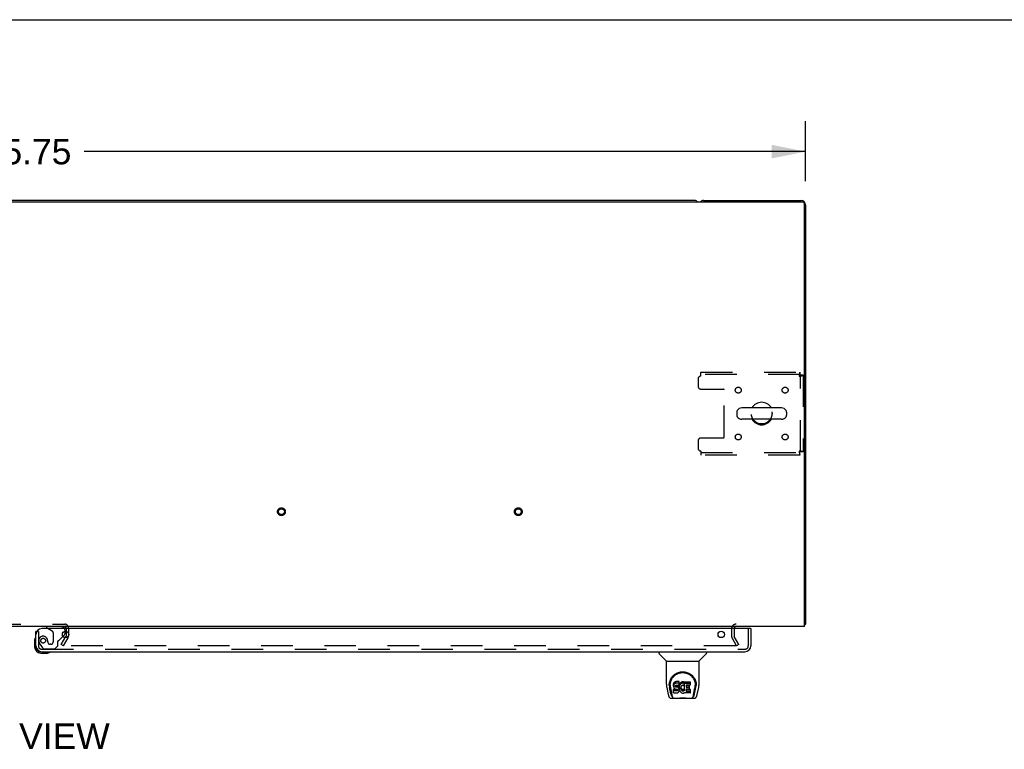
# Model space of a CAD drawing. Header units: inches. Extents: x 0 to 243, y 0 to 157.
# Tile 59 of 63: x 84 to 126, y 126 to 157. Entities that reach past the tile are written whole.
import ezdxf

# ---------------------------------------------------------------- set-up
doc = ezdxf.new("R2010")
doc.units = ezdxf.units.IN
doc.header["$LTSCALE"] = 13.357143
doc.header["$MEASUREMENT"] = 0
doc.linetypes.add('HIDDEN', pattern=[0.2, 0.1, -0.1])
doc.layers.get('0').update_dxf_attribs({"linetype": 'CONTINUOUS'})
for name, color, linetype in [('DEFAULT_2', 8, 'HIDDEN'), ('DIMENSIONS', 7, 'CONTINUOUS'), ('RIGHTHAND_DOOR_ASSEMBLY', 7, 'CONTINUOUS')]:
    doc.layers.add(name, color=color, linetype=linetype)
doc.styles.get("Standard").update_dxf_attribs({"font": 'arial.ttf'})
doc.dimstyles.new('DIMSTYLE_1', dxfattribs={"dimtxt": 1.071429, "dimasz": 1.428571, "dimexe": 0.09, "dimexo": 0.07, "dimgap": 0.0375, "dimtad": 0, "dimtih": 1, "dimtoh": 1, "dimzin": 4, "dimdsep": 46, "dimtxsty": 'Standard', "dimblk": '_FILLED', "dimblk1": '_FILLED', "dimblk2": '_FILLED', "dimcen": 0.09, "dimadec": 3, "dimazin": 1, "dimtfac": 1, "dimtdec": 3, "dimtofl": 0, "dimtmove": 0, "dimatfit": 3, "dimldrblk": '_FILLED', "dimfxl": 0, "dimtolj": 1, "dimtzin": 4, "dimarcsym": 0})

# ---------------------------------------------------------------- blocks, each defined once
blk = doc.blocks.new('_FILLED')
at = {"color": 0, "linetype": 'ByBlock'}
blk.add_solid([(0, 0), (-1, 0.2), (-1, -0.2)], dxfattribs=at)
blk = doc.blocks.new('*D1')
at = {"layer": 'DIMENSIONS', "color": 2, "linetype": 'Continuous'}
for p, q in [((51.698, 150.319), (51.698, 152.856)), ((117.448, 150.319), (117.448, 152.856)), ((51.698, 151.57), (82.165, 151.57)), ((117.448, 151.57), (86.981, 151.57))]:
    blk.add_line(p, q, dxfattribs=at)
at = {"layer": 'DIMENSIONS', "color": 2, "linetype": 'Continuous', "xscale": 1.4285714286, "yscale": 1.4285714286, "zscale": 1.4285714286, "rotation": 180}
blk.add_blockref('_FILLED', (51.698, 151.57), dxfattribs=at)
at = {"layer": 'DIMENSIONS', "color": 2, "linetype": 'Continuous', "xscale": 1.4285714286, "yscale": 1.4285714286, "zscale": 1.4285714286}
blk.add_blockref('_FILLED', (117.448, 151.57), dxfattribs=at)
at = {"layer": 'DIMENSIONS', "color": 2, "linetype": 'Continuous', "insert": (84.573, 152.106), "char_height": 1.0714, "width": 3.74403, "attachment_point": 2, "line_spacing_factor": 0.9}
blk.add_mtext('65.75', dxfattribs=at)

msp = doc.modelspace()

# ---------------------------------------------------------------- linework, layer by layer
at = {"color": 7, "linetype": 'Continuous'}
for p, q in [((0, 157.143), (242.857, 157.143)), ((112.759, 149.508), (56.387, 149.508)), ((114.54, 140.572), (114.54, 140.445)), ((116.426, 140.75), (114.763, 140.75)), ((116.648, 140.572), (116.648, 140.445)), ((116.426, 140.267), (114.763, 140.267)), ((117.396, 131.612), (117.448, 131.612)), ((117.408, 131.58), (117.396, 131.589))]:
    msp.add_line(p, q, dxfattribs=at)
at = {"color": 3, "linetype": 'Continuous'}
for p, q in [((51.81, 149.456), (117.336, 149.456)), ((113.137, 149.508), (117.259, 149.508)), ((117.396, 131.508), (117.396, 149.396)), ((117.448, 149.319), (117.448, 131.612)), ((117.396, 131.508), (51.75, 131.508)), ((86.219, 131.457), (86.219, 131.429)), ((86.219, 131.311), (86.219, 131.104))]:
    msp.add_line(p, q, dxfattribs=at)
for points in [[(117.408, 131.58), (117.409, 131.582), (117.411, 131.584), (117.414, 131.586), (117.416, 131.588), (117.419, 131.59), (117.422, 131.591), (117.425, 131.593), (117.431, 131.596)], [(117.431, 131.596), (117.434, 131.597), (117.437, 131.599), (117.439, 131.6), (117.441, 131.602), (117.443, 131.603), (117.445, 131.605), (117.446, 131.607), (117.447, 131.608), (117.448, 131.61), (117.448, 131.611), (117.448, 131.612)]]:
    msp.add_lwpolyline(points, dxfattribs=at)
at = {"color": 7, "linetype": 'Continuous'}
for centre, radius, start, end in [((112.759, 149.319), 0.189, 46.5797, 90), ((115.594, 140.508), 0.475, 30.5571, 149.4429), ((114.665, 140.572), 0.125, 146.8152, 180), ((114.763, 140.508), 0.241, 90, 146.8152), ((116.426, 140.508), 0.241, 33.1848, 90), ((116.523, 140.572), 0.125, 0, 33.1848), ((114.665, 140.445), 0.125, 180, 213.1848), ((114.763, 140.508), 0.241, 213.1848, 270), ((115.594, 140.508), 0.475, 210.5571, 329.4429), ((116.426, 140.508), 0.241, 270, 326.8152), ((116.523, 140.445), 0.125, 326.8152, 360)]:
    msp.add_arc(centre, radius, start, end, dxfattribs=at)
at = {"color": 3, "linetype": 'Continuous'}
for centre, radius, start, end in [((113.137, 149.319), 0.189, 90, 133.513), ((117.259, 149.319), 0.189, 0, 90), ((117.336, 149.396), 0.06, 0, 90), ((114.512, 131.423), 0.085, 90, 175.9511), ((117.259, 131.697), 0.189, 316.4873, 321.7194)]:
    msp.add_arc(centre, radius, start, end, dxfattribs=at)
at = {"layer": 'DEFAULT_2', "color": 8, "linetype": 'HIDDEN'}
for p, q in [((113.032, 142.258), (117.21, 142.258)), ((113.032, 142.091), (113.032, 142.258)), ((117.21, 142.258), (117.21, 142.154)), ((112.907, 141.966), (112.907, 141.665)), ((117.21, 142.154), (113.032, 142.154)), ((117.344, 142.124), (117.24, 142.124)), ((117.24, 138.892), (117.24, 142.124)), ((117.344, 142.124), (117.344, 138.892)), ((113.032, 141.54), (113.977, 141.54)), ((114.007, 139.507), (114.007, 141.51)), ((112.907, 139.352), (112.907, 139.05)), ((113.032, 139.477), (113.977, 139.477)), ((113.032, 138.925), (113.032, 138.758)), ((117.344, 138.892), (117.24, 138.892)), ((113.032, 138.862), (117.21, 138.862)), ((117.21, 138.758), (113.032, 138.758)), ((117.21, 138.758), (117.21, 138.862)), ((82.977, 131.612), (86.169, 131.612)), ((86.219, 131.429), (86.219, 131.311)), ((86.323, 131.458), (86.323, 131.104)), ((114.323, 131.423), (114.323, 131.104)), ((114.427, 131.423), (114.427, 131.104)), ((86.019, 130.748), (86.215, 131.088)), ((86.109, 130.696), (86.305, 131.036)), ((86.219, 131.311), (86.219, 131.104)), ((114.538, 130.696), (114.342, 131.036)), ((114.628, 130.748), (114.432, 131.088)), ((86.109, 130.696), (86.019, 130.748)), ((114.492, 130.696), (86.042, 130.696)), ((114.628, 130.748), (114.538, 130.696))]:
    msp.add_line(p, q, dxfattribs=at)
for points in [[(117.21, 142.258), (117.208, 142.257), (117.206, 142.254), (117.203, 142.249), (117.201, 142.242), (117.198, 142.233), (117.196, 142.222), (117.194, 142.21), (117.191, 142.196), (117.189, 142.18), (117.187, 142.164), (117.184, 142.147), (117.182, 142.129), (117.18, 142.11), (117.177, 142.091)], [(117.21, 142.154), (117.208, 142.154), (117.206, 142.153), (117.203, 142.151), (117.201, 142.148), (117.198, 142.145), (117.196, 142.141), (117.194, 142.136), (117.191, 142.131), (117.189, 142.125), (117.187, 142.119), (117.184, 142.112), (117.182, 142.106), (117.18, 142.099), (117.177, 142.091)], [(117.177, 142.091), (117.196, 142.094), (117.214, 142.096), (117.232, 142.099), (117.25, 142.101), (117.266, 142.103), (117.281, 142.106), (117.295, 142.108), (117.308, 142.11), (117.319, 142.113), (117.328, 142.115), (117.335, 142.117), (117.34, 142.12), (117.343, 142.122), (117.344, 142.124)], [(117.177, 142.091), (117.184, 142.094), (117.191, 142.096), (117.198, 142.099), (117.205, 142.101), (117.211, 142.103), (117.217, 142.106), (117.222, 142.108), (117.226, 142.11), (117.231, 142.113), (117.234, 142.115), (117.237, 142.117), (117.239, 142.12), (117.24, 142.122), (117.24, 142.124)], [(117.344, 138.892), (117.343, 138.895), (117.34, 138.897), (117.335, 138.9), (117.328, 138.902), (117.319, 138.904), (117.308, 138.907), (117.295, 138.909), (117.281, 138.911), (117.266, 138.914), (117.25, 138.916), (117.232, 138.918), (117.214, 138.921), (117.196, 138.923), (117.177, 138.925)], [(117.177, 138.925), (117.18, 138.918), (117.182, 138.911), (117.184, 138.905), (117.187, 138.898), (117.189, 138.892), (117.191, 138.886), (117.194, 138.881), (117.196, 138.876), (117.198, 138.872), (117.201, 138.869), (117.203, 138.866), (117.206, 138.864), (117.208, 138.863), (117.21, 138.862)], [(117.24, 138.892), (117.24, 138.895), (117.239, 138.897), (117.237, 138.9), (117.234, 138.902), (117.231, 138.904), (117.226, 138.907), (117.222, 138.909), (117.217, 138.911), (117.211, 138.914), (117.205, 138.916), (117.198, 138.918), (117.191, 138.921), (117.184, 138.923), (117.177, 138.925)], [(117.177, 138.925), (117.18, 138.907), (117.182, 138.888), (117.184, 138.87), (117.187, 138.853), (117.189, 138.837), (117.191, 138.821), (117.194, 138.807), (117.196, 138.795), (117.198, 138.784), (117.201, 138.775), (117.203, 138.768), (117.206, 138.763), (117.208, 138.76), (117.21, 138.758)], [(114.512, 130.713), (114.512, 130.712), (114.511, 130.71), (114.511, 130.708), (114.51, 130.706), (114.509, 130.704), (114.507, 130.703), (114.506, 130.701), (114.504, 130.7), (114.502, 130.699), (114.5, 130.698), (114.498, 130.697), (114.496, 130.696), (114.494, 130.696), (114.492, 130.696)], [(114.51, 130.721), (114.51, 130.719), (114.511, 130.717), (114.512, 130.715), (114.512, 130.713), (114.512, 130.713)]]:
    msp.add_lwpolyline(points, dxfattribs=at)
for centre, radius in [((114.605, 141.498), 0.125), ((116.584, 141.498), 0.125), ((115.594, 140.508), 0.438), ((114.605, 139.519), 0.125), ((116.584, 139.519), 0.125), ((95.316, 136.362), 0.164), ((95.316, 136.362), 0.124), ((105.316, 136.362), 0.164), ((105.316, 136.362), 0.124)]:
    msp.add_circle(centre, radius, dxfattribs=at)
for centre, radius, start, end in [((113.032, 141.966), 0.125, 90, 180), ((113.032, 141.665), 0.125, 180, 270), ((113.977, 141.51), 0.03, 0, 90), ((113.032, 139.352), 0.125, 90, 180), ((113.977, 139.507), 0.03, 270, 360), ((113.032, 139.05), 0.125, 180, 270), ((86.169, 131.458), 0.154, 0, 90), ((86.169, 131.458), 0.05, 0, 90), ((114.512, 131.423), 0.189, 90, 180), ((114.512, 131.423), 0.085, 175.9511, 180), ((86.186, 131.104), 0.033, 330, 360), ((86.186, 131.104), 0.137, 330, 360), ((114.46, 131.104), 0.137, 180, 210), ((114.46, 131.104), 0.033, 180, 210)]:
    msp.add_arc(centre, radius, start, end, dxfattribs=at)
at = {"layer": 'RIGHTHAND_DOOR_ASSEMBLY', "color": 3, "linetype": 'Continuous'}
for p, q in [((115.116, 131.429), (85.198, 131.429)), ((115.136, 131.429), (115.136, 130.697)), ((84.948, 130.697), (84.948, 131.304)), ((85.195, 130.45), (114.889, 130.45))]:
    msp.add_line(p, q, dxfattribs=at)
at = {"layer": 'RIGHTHAND_DOOR_ASSEMBLY', "color": 8, "linetype": 'HIDDEN'}
for p, q in [((86.02, 131.508), (85.39, 131.508)), ((85.459, 131.429), (85.628, 131.331)), ((115.032, 130.697), (115.032, 131.429)), ((85.052, 131.304), (84.948, 131.304)), ((85.052, 131.304), (85.052, 130.697)), ((85.678, 131.245), (85.678, 130.865)), ((85.929, 130.939), (86.091, 131.101)), ((86.177, 131.311), (86.177, 131.351)), ((85.127, 130.753), (85.228, 130.609)), ((85.293, 130.575), (85.744, 130.575)), ((85.449, 130.865), (85.449, 130.854)), ((85.58, 130.767), (85.547, 130.767)), ((85.744, 130.575), (85.87, 130.701)), ((85.87, 130.701), (85.87, 130.88)), ((85.195, 130.554), (114.889, 130.554))]:
    msp.add_line(p, q, dxfattribs=at)
at = {"layer": 'RIGHTHAND_DOOR_ASSEMBLY', "color": 7, "linetype": 'Continuous'}
for p, q in [((85.39, 131.508), (85.39, 131.469)), ((85.39, 131.469), (85.459, 131.429)), ((115.116, 131.429), (115.136, 131.429)), ((84.935, 131.045), (84.933, 131.039)), ((86.091, 131.101), (86.148, 131.158)), ((86.177, 131.229), (86.177, 131.311)), ((84.888, 130.91), (84.888, 130.653)), ((84.948, 130.697), (84.948, 130.653)), ((85.151, 130.39), (85.408, 130.39)), ((85.536, 130.435), (85.543, 130.437)), ((111.257, 130.45), (111.257, 130.388)), ((111.566, 130.063), (111.268, 130.36)), ((112.955, 130.063), (113.253, 130.36)), ((113.265, 130.45), (113.265, 130.388)), ((111.572, 130.057), (112.95, 130.057)), ((111.572, 129.085), (111.572, 130.057)), ((112.95, 129.086), (112.95, 130.057)), ((111.587, 128.942), (111.652, 128.637)), ((111.69, 129.03), (111.69, 129.03)), ((111.697, 129.117), (111.696, 129.053)), ((111.759, 128.665), (111.706, 128.935)), ((111.734, 129.043), (111.734, 129.02)), ((111.743, 128.922), (111.8, 128.629)), ((111.876, 129.088), (111.875, 129.065)), ((111.875, 128.998), (111.875, 129.065)), ((111.876, 129.022), (111.875, 128.998)), ((111.875, 128.998), (111.875, 128.974)), ((111.875, 128.974), (111.879, 128.951)), ((111.882, 129.112), (111.876, 129.088)), ((111.876, 129.022), (111.876, 129.088)), ((111.882, 129.045), (111.876, 129.022)), ((111.879, 128.951), (111.888, 128.928)), ((111.891, 129.134), (111.882, 129.112)), ((111.882, 129.045), (111.882, 129.112)), ((111.891, 129.067), (111.882, 129.045)), ((111.888, 128.928), (111.9, 128.908)), ((111.904, 129.154), (111.891, 129.134)), ((111.891, 129.067), (111.891, 129.134)), ((111.904, 129.087), (111.891, 129.067)), ((111.9, 128.908), (111.917, 128.891)), ((111.913, 129.162), (111.904, 129.154)), ((111.904, 129.087), (111.904, 129.154)), ((111.913, 129.095), (111.904, 129.087)), ((111.923, 129.168), (111.913, 129.162)), ((111.913, 129.095), (111.913, 129.162)), ((111.923, 129.102), (111.913, 129.095)), ((111.944, 129.178), (111.923, 129.168)), ((111.923, 129.102), (111.923, 129.168)), ((111.944, 129.111), (111.923, 129.102)), ((111.968, 129.186), (111.944, 129.178)), ((111.944, 129.111), (111.944, 129.178)), ((111.968, 129.119), (111.944, 129.111)), ((111.946, 129.001), (111.948, 129.016)), ((111.946, 128.979), (111.946, 129.001)), ((111.946, 128.986), (111.946, 129.001)), ((111.946, 128.979), (111.946, 128.986)), ((111.949, 128.972), (111.946, 128.979)), ((111.948, 129.016), (111.952, 129.023)), ((111.949, 128.972), (111.949, 129.016)), ((111.953, 128.966), (111.949, 128.972)), ((111.952, 129.023), (111.957, 129.028)), ((111.953, 128.966), (111.953, 129.024)), ((111.959, 128.961), (111.953, 128.966)), ((111.957, 129.028), (111.972, 129.032)), ((111.974, 129.024), (111.959, 129.028)), ((111.959, 129.028), (111.959, 129.028)), ((111.959, 128.961), (111.959, 129.028)), ((111.974, 128.957), (111.959, 128.961)), ((112.107, 129.186), (111.968, 129.186)), ((111.968, 129.119), (111.968, 129.186)), ((112.107, 129.119), (111.968, 129.119)), ((111.972, 129.032), (111.986, 129.033)), ((111.998, 129.025), (111.974, 129.024)), ((111.974, 128.957), (111.974, 129.024)), ((111.998, 128.958), (111.974, 128.957)), ((111.986, 129.033), (112.099, 129.033)), ((112.022, 129.023), (111.998, 129.025)), ((111.998, 128.958), (111.998, 129.025)), ((112.022, 128.957), (111.998, 128.958)), ((112.045, 129.018), (112.022, 129.023)), ((112.022, 128.957), (112.022, 129.023)), ((112.045, 128.952), (112.022, 128.957)), ((112.056, 129.013), (112.045, 129.018)), ((112.045, 128.952), (112.045, 129.018)), ((112.056, 128.947), (112.045, 128.952)), ((112.066, 129.007), (112.056, 129.013)), ((112.056, 128.947), (112.056, 129.013)), ((112.066, 128.94), (112.056, 128.947)), ((112.083, 128.99), (112.066, 129.007)), ((112.066, 128.94), (112.066, 129.007)), ((112.083, 128.923), (112.066, 128.94)), ((112.096, 128.97), (112.083, 128.99)), ((112.083, 128.923), (112.083, 128.99)), ((112.096, 128.903), (112.083, 128.923)), ((112.106, 128.948), (112.096, 128.97)), ((112.096, 128.903), (112.096, 128.97)), ((112.106, 128.881), (112.096, 128.903)), ((112.099, 129.033), (112.105, 129.034)), ((112.105, 129.034), (112.107, 129.039)), ((112.107, 128.944), (112.106, 128.948)), ((112.106, 128.881), (112.106, 128.948)), ((112.109, 129.143), (112.107, 129.186)), ((112.107, 129.119), (112.107, 129.186)), ((112.109, 129.076), (112.107, 129.119)), ((112.107, 129.039), (112.108, 129.052)), ((112.111, 129.022), (112.107, 128.977)), ((112.107, 128.91), (112.107, 128.977)), ((112.111, 128.955), (112.107, 128.91)), ((112.107, 128.91), (112.108, 128.888)), ((112.108, 129.052), (112.109, 129.076)), ((112.109, 129.076), (112.109, 129.143)), ((112.116, 129.043), (112.111, 129.022)), ((112.111, 128.955), (112.111, 129.022)), ((112.116, 128.977), (112.111, 128.955)), ((112.122, 129.065), (112.116, 129.043)), ((112.116, 128.977), (112.116, 129.043)), ((112.122, 128.998), (112.116, 128.977)), ((112.13, 129.086), (112.122, 129.065)), ((112.122, 128.998), (112.122, 129.065)), ((112.13, 129.019), (112.122, 128.998)), ((112.141, 129.105), (112.13, 129.086)), ((112.13, 129.019), (112.13, 129.086)), ((112.141, 129.038), (112.13, 129.019)), ((112.154, 129.123), (112.141, 129.105)), ((112.141, 129.038), (112.141, 129.105)), ((112.154, 129.056), (112.141, 129.038)), ((112.169, 129.14), (112.154, 129.123)), ((112.154, 129.056), (112.154, 129.123)), ((112.169, 129.073), (112.154, 129.056)), ((112.185, 129.155), (112.169, 129.14)), ((112.169, 129.073), (112.169, 129.14)), ((112.185, 129.088), (112.169, 129.073)), ((112.177, 128.926), (112.176, 128.899)), ((112.176, 128.899), (112.177, 128.886)), ((112.18, 128.953), (112.177, 128.926)), ((112.177, 128.886), (112.177, 128.926)), ((112.179, 128.945), (112.181, 128.94)), ((112.184, 128.965), (112.18, 128.953)), ((112.181, 128.94), (112.191, 128.915)), ((112.181, 128.873), (112.181, 128.94)), ((112.19, 128.977), (112.184, 128.965)), ((112.203, 129.168), (112.185, 129.155)), ((112.185, 129.088), (112.185, 129.155)), ((112.203, 129.101), (112.185, 129.088)), ((112.204, 129), (112.19, 128.977)), ((112.191, 128.915), (112.204, 128.892)), ((112.191, 128.848), (112.191, 128.915)), ((112.223, 129.177), (112.203, 129.168)), ((112.203, 129.101), (112.203, 129.168)), ((112.223, 129.11), (112.203, 129.101)), ((112.212, 129.011), (112.204, 129)), ((112.223, 129.018), (112.212, 129.011)), ((112.245, 129.182), (112.223, 129.177)), ((112.223, 129.11), (112.223, 129.177)), ((112.245, 129.115), (112.223, 129.11)), ((112.248, 129.029), (112.223, 129.018)), ((112.267, 129.184), (112.245, 129.182)), ((112.245, 129.115), (112.245, 129.182)), ((112.267, 129.117), (112.245, 129.115)), ((112.261, 129.032), (112.248, 129.029)), ((112.274, 129.032), (112.261, 129.032)), ((112.267, 129.184), (112.29, 129.184)), ((112.267, 129.117), (112.267, 129.184)), ((112.29, 129.117), (112.267, 129.117)), ((112.287, 129.029), (112.274, 129.032)), ((112.3, 129.024), (112.287, 129.029)), ((112.301, 129.182), (112.29, 129.184)), ((112.29, 129.117), (112.29, 129.184)), ((112.301, 129.115), (112.29, 129.117)), ((112.312, 129.179), (112.301, 129.182)), ((112.301, 129.115), (112.301, 129.182)), ((112.312, 129.112), (112.301, 129.115)), ((112.332, 129.095), (112.306, 129.026)), ((112.33, 129.167), (112.312, 129.179)), ((112.312, 129.112), (112.312, 129.179)), ((112.33, 129.1), (112.312, 129.112)), ((112.33, 129.167), (112.33, 129.1)), ((112.332, 129.163), (112.332, 129.1)), ((112.34, 129.183), (112.577, 129.183)), ((112.34, 128.792), (112.34, 129.183)), ((112.34, 129.117), (112.577, 129.117)), ((112.411, 129.029), (112.411, 128.961)), ((112.577, 129.033), (112.415, 129.033)), ((112.415, 129.024), (112.546, 129.024)), ((112.415, 128.957), (112.546, 128.957)), ((112.551, 128.879), (112.551, 129.019)), ((112.582, 129.038), (112.582, 129.179)), ((112.721, 128.629), (112.778, 128.919)), ((112.762, 128.665), (112.815, 128.935)), ((112.778, 128.919), (112.779, 128.923)), ((112.824, 129.117), (112.826, 129.053)), ((112.832, 129.03), (112.832, 129.03)), ((112.87, 128.637), (112.935, 128.942)), ((111.776, 128.482), (112.745, 128.482)), ((111.811, 128.561), (111.818, 128.561)), ((111.816, 128.565), (111.82, 128.555)), ((111.82, 128.554), (111.82, 128.555)), ((111.862, 128.482), (111.856, 128.482)), ((111.862, 128.482), (111.861, 128.482)), ((111.877, 128.712), (111.877, 128.854)), ((111.941, 128.859), (111.882, 128.858)), ((111.882, 128.791), (111.882, 128.858)), ((111.941, 128.792), (111.882, 128.791)), ((111.882, 128.707), (112.026, 128.707)), ((111.917, 128.891), (111.937, 128.878)), ((111.937, 128.878), (111.948, 128.873)), ((112.002, 128.859), (111.941, 128.859)), ((111.941, 128.792), (111.941, 128.859)), ((112.002, 128.792), (111.941, 128.792)), ((111.948, 128.873), (111.96, 128.871)), ((111.96, 128.871), (112.007, 128.871)), ((112.017, 128.86), (112.002, 128.859)), ((112.002, 128.792), (112.002, 128.859)), ((112.017, 128.793), (112.002, 128.792)), ((112.007, 128.871), (112.015, 128.87)), ((112.015, 128.87), (112.022, 128.868)), ((112.023, 128.864), (112.017, 128.86)), ((112.017, 128.793), (112.017, 128.86)), ((112.023, 128.797), (112.017, 128.793)), ((112.022, 128.868), (112.028, 128.863)), ((112.025, 128.865), (112.023, 128.864)), ((112.023, 128.797), (112.023, 128.864)), ((112.029, 128.802), (112.023, 128.797)), ((112.026, 128.707), (112.038, 128.709)), ((112.028, 128.863), (112.033, 128.857)), ((112.029, 128.802), (112.029, 128.862)), ((112.038, 128.814), (112.029, 128.802)), ((112.033, 128.857), (112.039, 128.844)), ((112.038, 128.814), (112.038, 128.846)), ((112.041, 128.821), (112.038, 128.814)), ((112.038, 128.709), (112.049, 128.713)), ((112.039, 128.844), (112.041, 128.829)), ((112.041, 128.821), (112.041, 128.833)), ((112.041, 128.829), (112.041, 128.821)), ((112.049, 128.713), (112.069, 128.727)), ((112.069, 128.727), (112.086, 128.744)), ((112.086, 128.744), (112.093, 128.754)), ((112.093, 128.754), (112.098, 128.764)), ((112.098, 128.764), (112.107, 128.787)), ((112.112, 128.858), (112.106, 128.881)), ((112.107, 128.787), (112.113, 128.81)), ((112.108, 128.888), (112.111, 128.866)), ((112.111, 128.866), (112.115, 128.844)), ((112.114, 128.834), (112.112, 128.858)), ((112.113, 128.81), (112.114, 128.834)), ((112.114, 128.834), (112.114, 128.848)), ((112.115, 128.844), (112.122, 128.823)), ((112.122, 128.823), (112.144, 128.784)), ((112.144, 128.784), (112.156, 128.765)), ((112.156, 128.765), (112.171, 128.749)), ((112.171, 128.749), (112.188, 128.734)), ((112.177, 128.886), (112.181, 128.873)), ((112.181, 128.873), (112.191, 128.848)), ((112.188, 128.734), (112.205, 128.72)), ((112.191, 128.848), (112.204, 128.825)), ((112.204, 128.892), (112.213, 128.882)), ((112.204, 128.825), (112.204, 128.892)), ((112.204, 128.825), (112.213, 128.815)), ((112.205, 128.72), (112.215, 128.715)), ((112.213, 128.882), (112.223, 128.873)), ((112.213, 128.815), (112.213, 128.882)), ((112.213, 128.815), (112.223, 128.806)), ((112.215, 128.715), (112.225, 128.711)), ((112.223, 128.873), (112.234, 128.866)), ((112.223, 128.806), (112.223, 128.873)), ((112.223, 128.806), (112.234, 128.799)), ((112.225, 128.711), (112.247, 128.706)), ((112.234, 128.866), (112.246, 128.861)), ((112.234, 128.799), (112.234, 128.866)), ((112.234, 128.799), (112.246, 128.794)), ((112.246, 128.861), (112.26, 128.858)), ((112.246, 128.794), (112.246, 128.861)), ((112.246, 128.794), (112.26, 128.792)), ((112.247, 128.706), (112.269, 128.703)), ((112.26, 128.858), (112.273, 128.858)), ((112.26, 128.792), (112.26, 128.858)), ((112.26, 128.792), (112.273, 128.791)), ((112.269, 128.703), (112.291, 128.706)), ((112.273, 128.858), (112.286, 128.86)), ((112.273, 128.791), (112.273, 128.858)), ((112.273, 128.791), (112.286, 128.793)), ((112.286, 128.86), (112.299, 128.864)), ((112.286, 128.793), (112.286, 128.86)), ((112.286, 128.793), (112.299, 128.797)), ((112.291, 128.706), (112.313, 128.713)), ((112.299, 128.864), (112.311, 128.869)), ((112.299, 128.797), (112.299, 128.864)), ((112.299, 128.797), (112.311, 128.803)), ((112.311, 128.869), (112.322, 128.877)), ((112.311, 128.803), (112.311, 128.869)), ((112.311, 128.803), (112.322, 128.81)), ((112.313, 128.713), (112.332, 128.725)), ((112.322, 128.877), (112.322, 128.81)), ((112.329, 128.876), (112.34, 128.858)), ((112.329, 128.809), (112.34, 128.792)), ((112.342, 128.725), (112.332, 128.725)), ((112.332, 128.725), (112.332, 128.725)), ((112.342, 128.712), (112.342, 128.725)), ((112.578, 128.707), (112.347, 128.707)), ((112.412, 128.87), (112.412, 128.793)), ((112.546, 128.875), (112.416, 128.875)), ((112.416, 128.855), (112.578, 128.855)), ((112.416, 128.788), (112.578, 128.788)), ((112.582, 128.712), (112.582, 128.851)), ((112.66, 128.482), (112.659, 128.482)), ((112.701, 128.554), (112.702, 128.555)), ((112.702, 128.555), (112.705, 128.565)), ((112.704, 128.561), (112.711, 128.561))]:
    msp.add_line(p, q, dxfattribs=at)
for points in [[(111.69, 129.043), (111.692, 129.084), (111.699, 129.134), (111.71, 129.181), (111.724, 129.225), (111.741, 129.267), (111.761, 129.306), (111.784, 129.343), (111.809, 129.378), (111.836, 129.411), (111.865, 129.441), (111.897, 129.47), (111.93, 129.495), (111.966, 129.519), (112.004, 129.54), (112.043, 129.558), (112.085, 129.573), (112.128, 129.585), (112.171, 129.594), (112.216, 129.599), (112.261, 129.601), (112.306, 129.599), (112.351, 129.594), (112.395, 129.585), (112.437, 129.573), (112.479, 129.557), (112.518, 129.539), (112.556, 129.518), (112.592, 129.495), (112.625, 129.469), (112.657, 129.441), (112.686, 129.41), (112.713, 129.378), (112.738, 129.343), (112.761, 129.306), (112.78, 129.266), (112.797, 129.224), (112.811, 129.18), (112.822, 129.133), (112.829, 129.083), (112.831, 129.043)], [(111.734, 129.043), (111.734, 129.063), (111.736, 129.087), (111.738, 129.111), (111.742, 129.135), (111.747, 129.159), (111.752, 129.182), (111.759, 129.205), (111.767, 129.227), (111.775, 129.248), (111.785, 129.269), (111.795, 129.29), (111.806, 129.309), (111.818, 129.328), (111.83, 129.346), (111.842, 129.363), (111.856, 129.38), (111.869, 129.396), (111.883, 129.411), (111.898, 129.425), (111.912, 129.438), (111.927, 129.451), (111.943, 129.463), (111.958, 129.474), (111.974, 129.485), (111.989, 129.495), (112.005, 129.504), (112.021, 129.512), (112.037, 129.52), (112.053, 129.527), (112.069, 129.534), (112.085, 129.54), (112.101, 129.545), (112.117, 129.55), (112.133, 129.554), (112.148, 129.558), (112.164, 129.561), (112.18, 129.564), (112.196, 129.566), (112.212, 129.568), (112.228, 129.569), (112.244, 129.57), (112.26, 129.57), (112.276, 129.57), (112.292, 129.569), (112.308, 129.568), (112.324, 129.566), (112.34, 129.564), (112.356, 129.561), (112.372, 129.558), (112.388, 129.554), (112.404, 129.55), (112.42, 129.545), (112.436, 129.54), (112.452, 129.534), (112.468, 129.528), (112.484, 129.521), (112.5, 129.513), (112.515, 129.504), (112.531, 129.495), (112.547, 129.485), (112.563, 129.475), (112.578, 129.464), (112.593, 129.452), (112.608, 129.439), (112.623, 129.426), (112.637, 129.411), (112.652, 129.396), (112.665, 129.381), (112.679, 129.364), (112.691, 129.347), (112.704, 129.328), (112.715, 129.31), (112.726, 129.29), (112.736, 129.27), (112.746, 129.249), (112.754, 129.227), (112.762, 129.205), (112.769, 129.182), (112.775, 129.159), (112.779, 129.136), (112.783, 129.112), (112.786, 129.088), (112.787, 129.063), (112.788, 129.043)], [(111.572, 129.085), (111.573, 129.052), (111.576, 129.012), (111.581, 128.973), (111.587, 128.942)], [(111.69, 129.03), (111.69, 129.035), (111.69, 129.043)], [(111.734, 129.02), (111.734, 129.004), (111.736, 128.975), (111.739, 128.947), (111.743, 128.922)], [(112.779, 128.923), (112.779, 128.926), (112.78, 128.929), (112.78, 128.932), (112.781, 128.935), (112.781, 128.938), (112.782, 128.941), (112.782, 128.945), (112.783, 128.948), (112.783, 128.952), (112.784, 128.955), (112.784, 128.959), (112.785, 128.963), (112.785, 128.967), (112.785, 128.971), (112.786, 128.975), (112.786, 128.98), (112.786, 128.984), (112.787, 128.988), (112.787, 128.993), (112.787, 128.998), (112.787, 129.002), (112.788, 129.007), (112.788, 129.012), (112.788, 129.017), (112.788, 129.043)], [(112.831, 129.043), (112.832, 129.036), (112.832, 129.03)], [(112.935, 128.942), (112.94, 128.972), (112.946, 129.012), (112.949, 129.052), (112.95, 129.086)], [(111.652, 128.637), (111.655, 128.624), (111.66, 128.605), (111.665, 128.588), (111.67, 128.573), (111.675, 128.56), (111.681, 128.547), (111.688, 128.536), (111.695, 128.525), (111.703, 128.516), (111.712, 128.507), (111.723, 128.499), (111.734, 128.492), (111.746, 128.487), (111.759, 128.484), (111.773, 128.482), (111.776, 128.482)], [(111.8, 128.629), (111.803, 128.618), (111.806, 128.604), (111.809, 128.59), (111.813, 128.577), (111.816, 128.565)], [(111.82, 128.554), (111.825, 128.542), (111.832, 128.53), (111.838, 128.519), (111.845, 128.51), (111.852, 128.502), (111.86, 128.495), (111.869, 128.489), (111.879, 128.485), (111.889, 128.483), (111.896, 128.482)], [(111.882, 128.858), (111.881, 128.858), (111.881, 128.858), (111.88, 128.858), (111.88, 128.858), (111.879, 128.858), (111.879, 128.857), (111.879, 128.857), (111.878, 128.857), (111.878, 128.856), (111.878, 128.856), (111.877, 128.855), (111.877, 128.855), (111.877, 128.854), (111.877, 128.854)], [(111.882, 128.791), (111.881, 128.791), (111.881, 128.791), (111.88, 128.791), (111.88, 128.791), (111.879, 128.791), (111.879, 128.791), (111.879, 128.79), (111.878, 128.79), (111.878, 128.79), (111.878, 128.789), (111.877, 128.789), (111.877, 128.788), (111.877, 128.788), (111.877, 128.787)], [(111.977, 128.482), (111.998, 128.483), (112.02, 128.484), (112.043, 128.486), (112.068, 128.489), (112.094, 128.492), (112.12, 128.495), (112.148, 128.497), (112.176, 128.5), (112.205, 128.501), (112.234, 128.503), (112.263, 128.503), (112.292, 128.502), (112.322, 128.501), (112.35, 128.499), (112.378, 128.497), (112.405, 128.494), (112.431, 128.491), (112.456, 128.489), (112.48, 128.486), (112.503, 128.484), (112.524, 128.483), (112.544, 128.482)], [(111.977, 128.482), (111.999, 128.483), (112.026, 128.484), (112.053, 128.487), (112.082, 128.49), (112.11, 128.492), (112.14, 128.495), (112.169, 128.498), (112.199, 128.499), (112.23, 128.501), (112.26, 128.501), (112.291, 128.501), (112.321, 128.499), (112.351, 128.498), (112.381, 128.495), (112.41, 128.492), (112.468, 128.487)], [(112.468, 128.487), (112.495, 128.484), (112.522, 128.483), (112.544, 128.482)], [(112.625, 128.482), (112.633, 128.483), (112.643, 128.485), (112.652, 128.489), (112.661, 128.495), (112.669, 128.501), (112.677, 128.51), (112.684, 128.519), (112.69, 128.529), (112.696, 128.542), (112.701, 128.554)], [(112.705, 128.565), (112.709, 128.577), (112.712, 128.59), (112.716, 128.604), (112.719, 128.618), (112.721, 128.629)], [(112.745, 128.482), (112.748, 128.482), (112.761, 128.483), (112.774, 128.487), (112.787, 128.492), (112.798, 128.498), (112.809, 128.506), (112.818, 128.515), (112.826, 128.525), (112.833, 128.535), (112.84, 128.547), (112.846, 128.559), (112.851, 128.573), (112.857, 128.588), (112.862, 128.605), (112.867, 128.623), (112.87, 128.637)]]:
    msp.add_lwpolyline(points, dxfattribs=at)
at = {"layer": 'RIGHTHAND_DOOR_ASSEMBLY', "color": 8, "linetype": 'HIDDEN'}
msp.add_circle((85.252, 130.917), 0.101, dxfattribs=at)
at = {"layer": 'RIGHTHAND_DOOR_ASSEMBLY', "color": 3, "linetype": 'Continuous'}
for centre in [(86.198, 131.179), (113.886, 131.179)]:
    msp.add_circle(centre, 0.133, dxfattribs=at)
for centre, radius, start, end in [((85.198, 131.179), 0.25, 90, 180), ((85.195, 130.697), 0.246, 180, 270), ((114.889, 130.697), 0.246, 270, 360)]:
    msp.add_arc(centre, radius, start, end, dxfattribs=at)
at = {"layer": 'RIGHTHAND_DOOR_ASSEMBLY', "color": 8, "linetype": 'HIDDEN'}
for centre, radius, start, end in [((86.02, 131.351), 0.157, 0, 90), ((85.252, 130.917), 0.187, 17.8482, 196.8439), ((85.056, 130.854), 0.393, 1.6599, 17.9298), ((85.578, 131.245), 0.1, 0, 59.908), ((85.195, 130.697), 0.142, 180, 270), ((85.442, 130.975), 0.386, 196.8439, 215.1), ((85.293, 130.654), 0.079, 215.1, 270), ((85.547, 130.865), 0.098, 180, 270), ((85.58, 130.865), 0.098, 270, 360), ((85.909, 130.88), 0.039, 111.6096, 180), ((85.858, 131.01), 0.1, 291.6096, 315), ((114.889, 130.697), 0.142, 270, 360)]:
    msp.add_arc(centre, radius, start, end, dxfattribs=at)
at = {"layer": 'RIGHTHAND_DOOR_ASSEMBLY', "color": 7, "linetype": 'Continuous'}
for centre, radius, start, end in [((85.138, 130.91), 0.25, 149.1101, 180), ((84.937, 131.03), 0.015, 96.3796, 149.1101), ((84.933, 131.03), 0.015, 0, 83.6204), ((86.077, 131.229), 0.1, 315, 360), ((85.151, 130.653), 0.263, 180, 270), ((85.151, 130.653), 0.203, 180, 270), ((85.408, 130.64), 0.25, 270, 300.8899), ((85.528, 130.435), 0.015, 6.3796, 90), ((85.528, 130.439), 0.015, 300.8899, 353.6204), ((111.296, 130.388), 0.0394, 180, 225), ((113.225, 130.388), 0.0394, 315, 360), ((111.58, 130.076), 0.0197, 225, 262.5), ((112.942, 130.076), 0.0197, 277.5, 315)]:
    msp.add_arc(centre, radius, start, end, dxfattribs=at)
for centre, major_axis, ratio, start_param, end_param in [((112.261, 129.043), (0, 0.565), 0.999848, 1.137008, 1.76365), ((112.301, 129.028), (0, 0.00448), 1, -3.557718, -1.937287), ((112.328, 129.163), (0, 0.00448), 1, -1.566905, -0.665444), ((112.328, 129.096), (0.00448, 0), 1, 5.916695, 7.188538), ((112.415, 129.029), (0, 0.00448), 1, 0, 1.570796), ((112.415, 129.028), (0.00448, 0), 1, -2.747552, -2.072978), ((112.415, 128.961), (0, 0.00448), 1, 1.570796, 3.141593), ((112.415, 129.028), (0, 0.00448), 1, -3.643774, -3.141593), ((112.546, 129.019), (0, 0.00448), 1, -1.570796, 0), ((112.546, 128.952), (0, 0.00448), 1, -1.570796, 0), ((112.577, 129.179), (0, 0.00448), 1, -1.570796, 0), ((112.577, 129.112), (0, 0.00448), 1, -1.570796, 0), ((112.577, 129.038), (0, 0.00448), 1, -3.141593, -1.570796), ((112.261, 129.043), (0, 0.565), 0.999848, 4.519536, 5.145564), ((111.817, 128.915), (0.007, 0.354), 0.213027, -3.923008, -3.13761), ((111.882, 128.712), (0, 0.00483), 1, -4.712389, -3.141593), ((112.325, 128.873), (0.00448, 0), 1, 0.594971, 2.222579), ((112.325, 128.807), (0.00448, 0), 1, 1.570796, 2.222579), ((112.325, 128.807), (0, 0.00448), 1, -0.975826, 0), ((112.347, 128.712), (0, 0.00448), 1, 1.570796, 3.141593), ((112.416, 128.87), (0, 0.00448), 1, 0, 1.570796), ((112.416, 128.86), (0, 0.00448), 1, 1.570796, 3.141593), ((112.416, 128.793), (0, 0.00448), 1, 1.570796, 3.141593), ((112.546, 128.879), (0, 0.00448), 1, -3.141593, -1.570796), ((112.578, 128.851), (0, 0.00448), 1, -1.570796, 0), ((112.578, 128.784), (0, 0.00448), 1, -1.570796, 0), ((112.578, 128.712), (0, 0.00448), 1, -3.141593, -1.570796), ((112.705, 128.915), (-0.007, 0.354), 0.213027, -3.145575, -2.360177)]:
    msp.add_ellipse(centre, major_axis=major_axis, ratio=ratio, start_param=start_param, end_param=end_param, dxfattribs=at)

# ---------------------------------------------------------------- texts
at = {"layer": 'DIMENSIONS', "color": 2, "linetype": 'Continuous', "insert": (84.405, 127.419), "char_height": 1.0714, "width": 7.30085, "attachment_point": 2, "line_spacing_factor": 0.9}
msp.add_mtext('TOP VIEW', dxfattribs=at)

# ---------------------------------------------------------------- dimensions: what is measured, and where the dimension line sits
at = {"layer": 'DIMENSIONS', "color": 2, "linetype": 'Continuous'}
dim = msp.add_linear_dim(base=(51.698, 151.57), p1=(117.448, 152.926), p2=(51.698, 152.926), angle=180, dimstyle='DIMSTYLE_1', dxfattribs=at)
dim.commit()
dim.dimension.update_dxf_attribs({"geometry": '*D1', "text_midpoint": (84.569, 151.564), "dimtype": 160})

doc.saveas('drawing.dxf')
